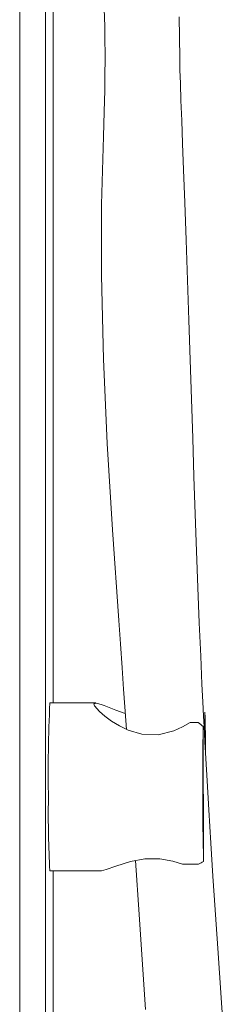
# Model space of a CAD drawing. Header units: millimetres. Extents: x 326.68 to 326.96, y 267.5 to 269.2.
# Tile 3 of 7: x 326.906 to 326.9456, y 268.3506 to 268.5419. Entities that reach past the tile are written whole.
import ezdxf

# ---------------------------------------------------------------- set-up
doc = ezdxf.new("R2010")
doc.units = ezdxf.units.MM
doc.layers.add('SANINDUSA', color=3, linetype='Continuous')

msp = doc.modelspace()

# ---------------------------------------------------------------- linework, layer by layer
at = {"layer": 'SANINDUSA', "linetype": 'Continuous', "lineweight": 15}
for p, q in [((326.9060416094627, 267.8208682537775), (326.9060416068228, 268.6902278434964)), ((326.9110408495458, 268.6590739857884), (326.9110408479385, 267.8208682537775)), ((326.912526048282, 268.4091682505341), (326.912526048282, 268.6491589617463)), ((326.9208670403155, 268.4091682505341), (326.9119152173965, 268.4091682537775)), ((326.9420565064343, 268.4013695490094), (326.9420412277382, 268.4073495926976)), ((326.9407288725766, 268.4053992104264), (326.9391998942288, 268.4053992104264)), ((326.9417800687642, 268.3783869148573), (326.9417131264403, 268.4045985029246)), ((326.9376963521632, 268.3778757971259), (326.9407991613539, 268.3778757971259)), ((326.9119152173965, 268.3765682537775), (326.9219318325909, 268.3765682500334)), ((326.9125260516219, 267.8208682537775), (326.912526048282, 268.3765682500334))]:
    msp.add_line(p, q, dxfattribs=at)
at = {"layer": 'SANINDUSA', "linetype": 'Continuous', "lineweight": 15, "flags": 128}
for points in [[(326.9224844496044, 268.5439198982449), (326.922576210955, 268.5405829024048), (326.9226222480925, 268.5377740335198), (326.922637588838, 268.5354033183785), (326.9226348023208, 268.5335871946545), (326.9226204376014, 268.5318109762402), (326.9225602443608, 268.5281755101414), (326.9224535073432, 268.5239569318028), (326.922311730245, 268.5192043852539), (326.9219713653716, 268.5060032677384), (326.9219243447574, 268.4921836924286), (326.9223097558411, 268.4759491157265), (326.9230722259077, 268.4595297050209), (326.9240949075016, 268.4428033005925), (326.9253031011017, 268.4252004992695), (326.9256257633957, 268.4206289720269), (326.9259528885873, 268.4160061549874), (326.9262482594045, 268.4118291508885), (326.9264899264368, 268.4084025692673), (326.9266773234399, 268.4057369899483), (326.9267965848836, 268.4040356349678)], [(326.9456205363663, 268.3461362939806), (326.9446087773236, 268.3605918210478), (326.9436095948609, 268.3755051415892), (326.9431977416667, 268.3819449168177), (326.9427989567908, 268.3884159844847), (326.942467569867, 268.3940226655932), (326.9422188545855, 268.398405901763), (326.9420447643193, 268.4015837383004), (326.9419559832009, 268.4032439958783), (326.9418853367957, 268.4045858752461), (326.9417806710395, 268.4066098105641), (326.9416423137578, 268.4093545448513), (326.9414738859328, 268.4128114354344), (326.9412225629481, 268.4182357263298), (326.9409423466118, 268.4247193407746), (326.9406672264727, 268.4315846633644), (326.9404048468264, 268.4386164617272), (326.9401526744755, 268.4458023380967), (326.939907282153, 268.4531288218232), (326.9396645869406, 268.4605809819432), (326.9394203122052, 268.4681423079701), (326.9391704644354, 268.4757943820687), (326.9389120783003, 268.4835166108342), (326.9386440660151, 268.4912857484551), (326.9383684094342, 268.4990749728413), (326.9381082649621, 268.5063534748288), (326.9378807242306, 268.5127232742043), (326.9376955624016, 268.5178396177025), (326.9375320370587, 268.5223160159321), (326.9373925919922, 268.5261833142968), (326.9372812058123, 268.5294618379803), (326.937199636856, 268.5321629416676), (326.9371408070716, 268.5344636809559), (326.9370183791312, 268.5424145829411)], [(326.9391998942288, 268.4053992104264), (326.937701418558, 268.4045362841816), (326.935986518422, 268.4037606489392), (326.9329671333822, 268.4029942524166), (326.9297824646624, 268.403087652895), (326.9271242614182, 268.4038769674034), (326.9254142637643, 268.4047049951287), (326.9238696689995, 268.4056595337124), (326.922585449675, 268.4066119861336), (326.9215381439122, 268.4075290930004), (326.9205912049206, 268.4086323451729), (326.9204727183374, 268.4089964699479), (326.9210202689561, 268.4091422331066), (326.9224348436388, 268.4086941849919), (326.9247442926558, 268.4077875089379), (326.9263796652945, 268.4071990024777), (326.9265785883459, 268.4071413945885)], [(326.9219318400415, 268.3765746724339), (326.9228828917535, 268.3767965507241), (326.9247100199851, 268.3774578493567), (326.9275982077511, 268.3783790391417), (326.9303392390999, 268.3788706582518), (326.9332920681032, 268.3788610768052), (326.9357899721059, 268.3784227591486), (326.9376963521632, 268.3778757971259)], [(326.9285497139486, 268.3785497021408), (326.9292618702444, 268.3680848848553), (326.9305182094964, 268.3496027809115)]]:
    msp.add_lwpolyline(points, dxfattribs=at)
at = {"layer": 'SANINDUSA', "linetype": 'Continuous', "lineweight": 15}
for centre, radius, start, end in [((327.1776867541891, 268.3958270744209), 0.26610617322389, 177.1262836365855, 181.1453122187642), ((326.5719022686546, 268.3973160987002), 0.3702749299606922, 0.3183298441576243, 1.552757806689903), ((327.6211185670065, 268.393228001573), 0.6795005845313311, 179.041189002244, 181.2515056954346), ((327.0916748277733, 268.387170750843), 0.1800720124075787, 178.938050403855, 183.3754834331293)]:
    msp.add_arc(centre, radius, start, end, dxfattribs=at)
for ratio, start_param, end_param in [(0.8611705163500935, 4.862923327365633, 4.936544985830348), (0.8611705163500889, 2.892103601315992, 2.965725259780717)]:
    msp.add_ellipse((326.9324120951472, 268.3928682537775), major_axis=(-0.01149634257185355, 0.01294889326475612), ratio=ratio, start_param=start_param, end_param=end_param, dxfattribs=at)

doc.saveas('drawing.dxf')
